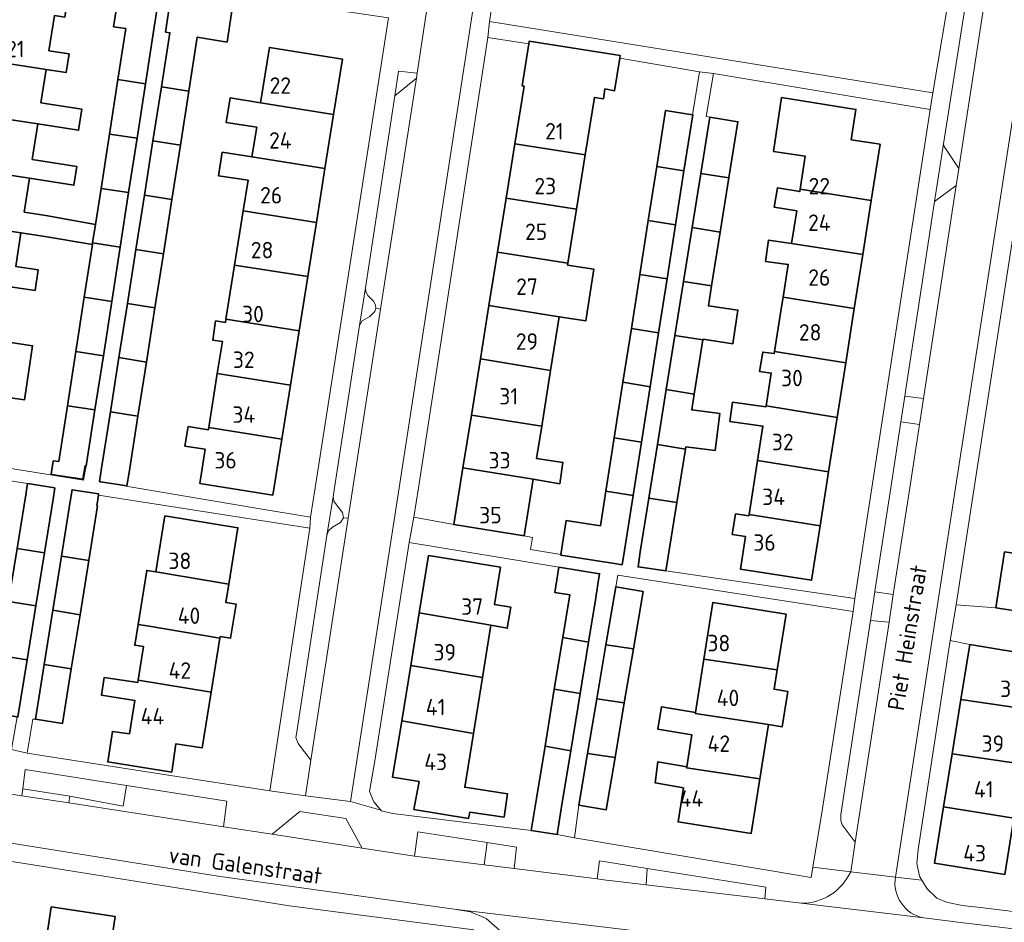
# Model space of a CAD drawing. Header units: metres. Extents: x 248443 to 248952, y 478751 to 479355.
# Tile 3 of 7: x 248540 to 248648, y 478952 to 479051. Entities that reach past the tile are written whole.
import ezdxf
from ezdxf.enums import TextEntityAlignment as Align

# ---------------------------------------------------------------- set-up
doc = ezdxf.new("R2010")
doc.units = ezdxf.units.M
for name, color, linetype, lineweight in [('B-XX-GR-GROENVOORZIENING-GV', 80, 'Continuous', 18), ('B-XX-IE-TERREINAFSCHEIDING_KUNSTMATIG_HEKWERK-G', 20, 'IE-TERREINAFSCHEIDING-KUNSTMATIG', 18), ('B-XX-OG-BEBOUWING-GV', 7, 'Continuous', 35), ('B-XX-OG-BEBOUWING-T18', 10, 'Continuous', 18), ('B-XX-OG-TERREIN_ERF-GV', 7, 'Continuous', 18), ('B-XX-OG-TOPOGRAFIE-T18', 10, 'Continuous', 18), ('B-XX-VH-VERHARDING_GESLOTEN-GV', 252, 'Continuous', 18), ('B-XX-VH-VERHARDING_OPEN-GV', 252, 'Continuous', 18)]:
    doc.layers.add(name, color=color, linetype=linetype, lineweight=lineweight)
doc.styles.add('NLCS-ISO-M-T18', font='NLCS-ISO.ttf', dxfattribs={"height": 1.8})
doc.linetypes.add('IE-TERREINAFSCHEIDING-KUNSTMATIG', pattern='A,4,[82,NLCS.SHX,S=0.75,R=90,X=0,Y=0],4,-2', length=10)

msp = doc.modelspace()

# ---------------------------------------------------------------- linework, layer by layer
at = {"layer": 'B-XX-GR-GROENVOORZIENING-GV'}
for points in [[(248591.911, 479051.011), (248640.422, 479043.189), (248642.5, 479055.567), (248593.866, 479063.339)], [(248581.544, 479042.878), (248583.9, 479044.822), (248583.978, 479045.344), (248581.944, 479045.589)], [(248640.622, 479031.333), (248642.978, 479033.067), (248643.278, 479034.933), (248641.667, 479037.344), (248641.611, 479037.622)], [(248579.467, 479019.644), (248579.4, 479020), (248579.189, 479020.411), (248578.589, 479021.033), (248578.344, 479021.433), (248578.312, 479021.856), (248577.678, 479017.733), (248577.967, 479018.267), (248578.789, 479018.744), (248579.344, 479019.267)], [(248637.349, 479010.012), (248636.956, 479007.422), (248636.922, 479007.202), (248638.956, 479006.91), (248639.394, 479009.759)], [(248575.9, 478996.711), (248575.811, 478997.289), (248575.267, 478997.989), (248574.844, 478998.533), (248574.789, 478999), (248574.789, 478999.011), (248574.1, 478994.778), (248574.289, 478995.3), (248574.711, 478995.7), (248575.6, 478996.2)], [(248635.63, 478985.274), (248636.096, 478988.307), (248634.078, 478988.604), (248633.603, 478985.486)], [(248545.95, 478966.262), (248551.791, 478965.169), (248552.15, 478967.426), (248541.067, 478969.167), (248540.795, 478967.042)], [(248545.95, 478966.262), (248545.837, 478965.514), (248562.779, 478962.907), (248563.133, 478965.7), (248552.15, 478967.426), (248551.791, 478965.169)], [(248591.331, 478958.738), (248591.626, 478961.19), (248584.067, 478962.367), (248583.689, 478959.689)], [(248609.156, 478958.348), (248609.045, 478956.557), (248622.043, 478955.004), (248622.144, 478956.311)]]:
    msp.add_lwpolyline(points, close=True, dxfattribs=at)
at = {"layer": 'B-XX-IE-TERREINAFSCHEIDING_KUNSTMATIG_HEKWERK-G'}
for points in [[(248553.172, 479000), (248549.319, 479000.65)], [(248566.558, 478997.741), (248553.172, 479000)]]:
    msp.add_lwpolyline(points, dxfattribs=at)
at = {"layer": 'B-XX-OG-BEBOUWING-GV'}
for points in [[(248543.672, 479047.801), (248544.266, 479051.655), (248545.393, 479051.481), (248545.975, 479055.262), (248539.775, 479056.217), (248539.237, 479052.723), (248536.292, 479053.177), (248535.338, 479046.984), (248543.357, 479045.752), (248545.554, 479045.414), (248545.869, 479047.462)], [(248552.083, 479050.234), (248551.219, 479044.652), (248554.236, 479044.191), (248555.123, 479049.916), (248555.924, 479055.084), (248551.559, 479055.757), (248550.739, 479050.442)], [(248558.982, 479043.387), (248559.909, 479049.305), (248563.175, 479048.749), (248563.936, 479053.925), (248557.189, 479054.933), (248556.432, 479049.849), (248556.906, 479049.775), (248555.981, 479043.869)], [(248604.375, 479042.546), (248604.527, 479043.633), (248605.586, 479043.437), (248606.156, 479046.999), (248606.201, 479047.277), (248596.248, 479048.871), (248596.201, 479048.576), (248595.464, 479043.973), (248595.691, 479043.937), (248594.679, 479037.626), (248602.373, 479036.405), (248603.383, 479042.705)], [(248574.835, 479040.841), (248575.804, 479046.897), (248567.807, 479048.176), (248566.839, 479042.125)], [(248542.441, 479039.802), (248546.909, 479039.114), (248547.266, 479041.432), (248542.798, 479042.12), (248543.357, 479045.752), (248535.338, 479046.984), (248534.422, 479041.034)], [(248551.219, 479044.652), (248550.296, 479038.695), (248553.313, 479038.231), (248554.236, 479044.191)], [(248555.054, 479037.957), (248558.055, 479037.472), (248558.982, 479043.387), (248555.981, 479043.869)], [(248573.887, 479034.914), (248574.835, 479040.841), (248566.839, 479042.125), (248563.493, 479042.64), (248563.08, 479039.955), (248566.41, 479039.442), (248565.892, 479036.206)], [(248631.499, 479038.076), (248632, 479041.389), (248623.867, 479042.711), (248623, 479036.8), (248626.467, 479036.262), (248625.902, 479032.67), (248633.687, 479031.435), (248634.653, 479037.581)], [(248541.839, 479035.894), (248542.441, 479039.802), (248534.422, 479041.034), (248533.506, 479035.085), (248541.524, 479033.852), (248546.402, 479033.101), (248546.717, 479035.143)], [(248610.209, 479035.161), (248613.184, 479034.688), (248614.143, 479040.804), (248614.111, 479040.809), (248611.167, 479041.27)], [(248615.032, 479034.395), (248618.1, 479033.908), (248619.082, 479040.044), (248616.014, 479040.534)], [(248553.313, 479038.231), (248550.296, 479038.695), (248549.375, 479032.747), (248552.392, 479032.283)], [(248557.124, 479031.532), (248558.055, 479037.472), (248555.054, 479037.957), (248554.123, 479032.011)], [(248572.942, 479029.004), (248573.887, 479034.914), (248565.892, 479036.206), (248562.64, 479036.707), (248562.245, 479034.137), (248565.482, 479033.638), (248564.945, 479030.282)], [(248601.421, 479030.473), (248602.373, 479036.405), (248594.679, 479037.626), (248593.727, 479031.695)], [(248540.954, 479030.148), (248541.524, 479033.852), (248533.506, 479035.085), (248532.59, 479029.135), (248540.608, 479027.902), (248542.994, 479027.535), (248548.425, 479026.61), (248548.454, 479026.798), (248548.765, 479028.809), (248543.34, 479029.781)], [(248613.184, 479034.688), (248610.209, 479035.161), (248609.279, 479029.225), (248612.254, 479028.752)], [(248618.1, 479033.908), (248615.032, 479034.395), (248614.083, 479028.462), (248617.151, 479027.975)], [(248549.375, 479032.747), (248548.765, 479028.809), (248548.454, 479026.798), (248551.47, 479026.334), (248552.392, 479032.283)], [(248633.687, 479031.435), (248625.902, 479032.67), (248625.86, 479032.401), (248623.433, 479032.823), (248623.066, 479030.709), (248625.527, 479030.281), (248624.969, 479026.734), (248632.754, 479025.498)], [(248553.191, 479026.066), (248556.194, 479025.591), (248557.124, 479031.532), (248554.123, 479032.011)], [(248601.421, 479030.473), (248593.727, 479031.695), (248592.779, 479025.78), (248600.473, 479024.562)], [(248564.945, 479030.282), (248563.997, 479024.357), (248571.996, 479023.092), (248572.942, 479029.004)], [(248532.59, 479029.135), (248531.674, 479023.185), (248539.692, 479021.952), (248542.146, 479021.574), (248542.494, 479023.833), (248540.04, 479024.211), (248540.608, 479027.902)], [(248612.254, 479028.752), (248609.279, 479029.225), (248608.353, 479023.315), (248611.328, 479022.844)], [(248617.151, 479027.975), (248614.083, 479028.462), (248613.138, 479022.557), (248616.206, 479022.072)], [(248624.042, 479020.832), (248631.827, 479019.6), (248632.754, 479025.498), (248624.969, 479026.734), (248622.428, 479027.071), (248622.12, 479024.755), (248624.606, 479024.426)], [(248548.425, 479026.61), (248547.533, 479020.849), (248550.549, 479020.385), (248551.47, 479026.334), (248548.454, 479026.798)], [(248552.265, 479020.158), (248555.267, 479019.678), (248556.194, 479025.591), (248553.191, 479026.066)], [(248592.779, 479025.78), (248591.84, 479019.931), (248599.532, 479018.694), (248602.433, 479018.25), (248603.301, 479023.925), (248600.441, 479024.362), (248600.473, 479024.562)], [(248571.046, 479017.154), (248571.996, 479023.092), (248563.997, 479024.357), (248563.05, 479018.433)], [(248607.429, 479017.424), (248610.404, 479016.946), (248611.328, 479022.844), (248608.353, 479023.315)], [(248615.272, 479016.236), (248618.531, 479015.76), (248619.095, 479019.426), (248615.858, 479019.899), (248616.206, 479022.072), (248613.138, 479022.557), (248612.194, 479016.658), (248615.261, 479016.165)], [(248550.549, 479020.385), (248547.533, 479020.849), (248546.611, 479014.898), (248549.627, 479014.435)], [(248630.892, 479013.652), (248631.827, 479019.6), (248624.042, 479020.832), (248623.983, 479020.454), (248623.696, 479018.633), (248623.11, 479014.903)], [(248554.339, 479013.75), (248555.267, 479019.678), (248552.265, 479020.158), (248551.336, 479014.23)], [(248591.84, 479019.931), (248590.905, 479014.098), (248598.592, 479012.834), (248599.532, 479018.694)], [(248570.098, 479011.229), (248571.046, 479017.154), (248563.05, 479018.433), (248562.995, 479018.088), (248561.905, 479018.245), (248561.604, 479016.152), (248562.661, 479016), (248562.102, 479012.508)], [(248607.429, 479017.424), (248606.506, 479011.534), (248609.479, 479011.045), (248610.404, 479016.946)], [(248529.841, 479011.284), (248537.859, 479010.053), (248540.985, 479009.597), (248541.886, 479015.538), (248538.776, 479016.002), (248530.756, 479017.224)], [(248615.261, 479016.165), (248612.194, 479016.658), (248611.249, 479010.754), (248614.314, 479010.25)], [(248545.692, 479008.963), (248548.709, 479008.505), (248549.627, 479014.435), (248546.611, 479014.898)], [(248553.41, 479007.822), (248554.339, 479013.75), (248551.336, 479014.23), (248550.408, 479008.302)], [(248598.592, 479012.834), (248590.905, 479014.098), (248589.92, 479007.955), (248597.613, 479006.732)], [(248630.892, 479013.652), (248623.11, 479014.903), (248623.073, 479014.67), (248621.813, 479014.848), (248621.467, 479012.7), (248622.738, 479012.537), (248622.175, 479008.958), (248629.953, 479007.68)], [(248562.102, 479012.508), (248561.155, 479006.583), (248569.151, 479005.303), (248570.098, 479011.229)], [(248605.555, 479005.47), (248608.531, 479004.997), (248609.479, 479011.045), (248606.506, 479011.534)], [(248614.314, 479010.25), (248611.249, 479010.754), (248610.284, 479004.718), (248613.351, 479004.231), (248613.392, 479004.489), (248616.588, 479004.068), (248617.12, 479008.109), (248614.036, 479008.515)], [(248544.746, 479002.854), (248544.148, 479002.939), (248543.909, 479001.463), (248547.392, 479000.931), (248547.64, 479002.406), (248547.761, 479002.387), (248548.709, 479008.505), (248545.692, 479008.963)], [(248621.235, 479002.977), (248629.019, 479001.74), (248629.953, 479007.68), (248622.175, 479008.958), (248622.161, 479008.866), (248618.515, 479009.368), (248618.221, 479007.231), (248621.826, 479006.735)], [(248552.443, 479001.651), (248553.41, 479007.822), (248550.408, 479008.302), (248549.439, 479002.121), (248549.211, 479000.667), (248549.319, 479000.65), (248552.213, 479000.213)], [(248589.92, 479007.955), (248588.995, 479002.189), (248596.683, 479000.935), (248599.58, 479000.433), (248599.936, 479002.761), (248597.047, 479003.202), (248597.613, 479006.732)], [(248569.151, 479005.303), (248561.155, 479006.583), (248561.115, 479006.335), (248558.894, 479006.687), (248558.556, 479004.56), (248560.775, 479004.208), (248560.177, 479000.471), (248568.173, 478999.192)], [(248605.555, 479005.47), (248604.641, 478999.638), (248607.615, 478999.153), (248608.531, 479004.997)], [(248610.284, 479004.718), (248609.348, 478998.871), (248612.413, 478998.371), (248613.351, 479004.231)], [(248588.995, 479002.189), (248587.998, 478995.975), (248595.69, 478994.741), (248596.683, 479000.935)], [(248629.019, 479001.74), (248621.235, 479002.977), (248620.309, 478997.083), (248628.088, 478995.815)], [(248541.132, 478999.229), (248540.175, 478993.333), (248543.192, 478992.873), (248544.145, 478998.741), (248544.3, 478999.984), (248541.325, 479000.445)], [(248548.023, 478992.019), (248548.984, 478998.005), (248548.902, 478998.018), (248549.086, 478999.197), (248549.105, 478999.321), (248546.199, 478999.777), (248546.002, 478998.484), (248545.044, 478992.516)], [(248605.563, 478991.698), (248606.415, 478991.565), (248606.67, 478993.122), (248607.615, 478999.153), (248604.641, 478999.638), (248604.046, 478995.842), (248600.304, 478996.43), (248599.716, 478992.683), (248599.706, 478992.617)], [(248612.413, 478998.371), (248609.348, 478998.871), (248608.406, 478992.979), (248608.167, 478991.333), (248611.196, 478990.894), (248611.472, 478992.488)], [(248555.369, 478990.795), (248563.353, 478989.465), (248564.354, 478995.613), (248556.365, 478996.913)], [(248620.281, 478996.907), (248618.832, 478997.139), (248618.464, 478994.895), (248619.928, 478994.658), (248619.369, 478991.104), (248627.155, 478989.88), (248628.088, 478995.815), (248620.309, 478997.083)], [(248540.175, 478993.333), (248539.234, 478987.539), (248542.251, 478987.075), (248543.192, 478992.873)], [(248547.071, 478986.095), (248548.023, 478992.019), (248545.044, 478992.516), (248544.093, 478986.592)], [(248584.208, 478986.305), (248592.057, 478984.953), (248593.835, 478984.621), (248594.23, 478986.948), (248592.426, 478987.229), (248593.085, 478991.292), (248585.223, 478992.566)], [(248648.271, 478992.977), (248647.319, 478986.867), (248655.44, 478985.602), (248656.399, 478991.757)], [(248563.353, 478989.465), (248555.369, 478990.795), (248554.374, 478990.95), (248553.425, 478985.033), (248554.405, 478984.873), (248562.389, 478983.542), (248562.417, 478983.714), (248563.552, 478983.529), (248564.161, 478987.27), (248563.026, 478987.454)], [(248603.523, 478987.934), (248603.769, 478989.439), (248603.956, 478990.583), (248599.493, 478991.317), (248599.033, 478988.545), (248600.68, 478988.297), (248599.913, 478983.599), (248602.736, 478983.113)], [(248607.649, 478982.372), (248608.709, 478988.655), (248605.71, 478989.16), (248604.639, 478982.809)], [(248538.275, 478981.626), (248541.291, 478981.162), (248542.251, 478987.075), (248539.234, 478987.539)], [(248615.359, 478981.252), (248623.39, 478980.086), (248624.355, 478986.167), (248616.34, 478987.437)], [(248543.141, 478980.668), (248546.12, 478980.171), (248547.071, 478986.095), (248544.093, 478986.592)], [(248591.133, 478979.25), (248592.057, 478984.953), (248584.208, 478986.305), (248583.274, 478980.539)], [(248553.441, 478978.951), (248561.425, 478977.62), (248562.389, 478983.542), (248554.405, 478984.873), (248553.425, 478985.033), (248553.059, 478982.755), (248554.039, 478982.623)], [(248599.913, 478983.599), (248598.992, 478977.96), (248601.819, 478977.497), (248602.736, 478983.113)], [(248606.652, 478976.463), (248607.649, 478982.372), (248604.639, 478982.809), (248603.645, 478976.917)], [(248643.508, 478976.838), (248651.233, 478975.689), (248651.224, 478975.634), (248654.856, 478975.011), (248655.167, 478977.389), (248651.602, 478977.963), (248652.19, 478981.58), (248652.167, 478981.584), (248644.482, 478982.832)], [(248538.275, 478981.626), (248537.267, 478975.418), (248540.209, 478974.94), (248540.279, 478974.929), (248541.291, 478981.162)], [(248542.182, 478974.693), (248545.163, 478974.214), (248546.12, 478980.171), (248543.141, 478980.668)], [(248623.39, 478980.086), (248615.359, 478981.252), (248614.435, 478975.422), (248614.414, 478975.292), (248622.439, 478974.08), (248623.94, 478973.842), (248623.942, 478973.855), (248624.554, 478977.714), (248623.052, 478977.952)], [(248590.137, 478973.108), (248591.133, 478979.25), (248583.274, 478980.539), (248582.295, 478974.499)], [(248553.396, 478978.675), (248549.715, 478979.232), (248549.415, 478977.304), (248553.08, 478976.733), (248552.485, 478973.074), (248550.611, 478973.333), (248550.111, 478970), (248557.111, 478968.889), (248557.577, 478971.988), (248560.433, 478971.524), (248561.425, 478977.62), (248553.441, 478978.951)], [(248597.973, 478971.719), (248600.795, 478971.218), (248601.819, 478977.497), (248598.992, 478977.96)], [(248605.642, 478970.478), (248606.652, 478976.463), (248603.645, 478976.917), (248602.633, 478970.918)], [(248650.265, 478969.735), (248651.224, 478975.634), (248651.233, 478975.689), (248643.508, 478976.838), (248642.539, 478970.878)], [(248621.5, 478968.16), (248622.439, 478974.08), (248614.414, 478975.292), (248614.435, 478975.422), (248610.733, 478976.044), (248610.311, 478973.6), (248614.043, 478972.953), (248613.493, 478969.478), (248613.47, 478969.334)], [(248584.215, 478967.865), (248583.6, 478964.811), (248589.6, 478963.811), (248589.744, 478964.511), (248593.5, 478963.967), (248593.867, 478966.5), (248589.184, 478967.227), (248590.137, 478973.108), (248582.295, 478974.499), (248581.296, 478968.338)], [(248597.04, 478966.004), (248596.47, 478962.512), (248599.298, 478962.05), (248599.868, 478965.542), (248600.795, 478971.218), (248597.973, 478971.719)], [(248601.679, 478965.265), (248604.677, 478964.758), (248605.642, 478970.478), (248602.633, 478970.918)], [(248613.126, 478967.165), (248612.535, 478963.439), (248620.55, 478962.169), (248621.5, 478968.16), (248613.47, 478969.334), (248613.493, 478969.478), (248610.333, 478970.011), (248610.044, 478967.7)], [(248649.309, 478963.857), (248650.265, 478969.735), (248642.539, 478970.878), (248641.599, 478965.088)], [(248649.309, 478963.857), (248641.599, 478965.088), (248640.598, 478958.931), (248648.305, 478957.678)], [(248542.75, 478944.416), (248542.295, 478941.41), (248545.642, 478940.912), (248549.031, 478940.408), (248550.919, 478953.096), (248543.928, 478954.136), (248542.565, 478944.971), (248542.827, 478944.932)]]:
    msp.add_lwpolyline(points, close=True, dxfattribs=at)
at = {"layer": 'B-XX-OG-TERREIN_ERF-GV'}
for points in [[(248544.266, 479051.655), (248543.672, 479047.801), (248545.869, 479047.462), (248545.554, 479045.414), (248543.357, 479045.752), (248542.798, 479042.12), (248547.266, 479041.432), (248546.909, 479039.114), (248542.441, 479039.802), (248541.839, 479035.894), (248546.717, 479035.143), (248546.402, 479033.101), (248541.524, 479033.852), (248540.954, 479030.148), (248543.34, 479029.781), (248548.765, 479028.809), (248549.375, 479032.747), (248550.296, 479038.695), (248551.219, 479044.652), (248552.083, 479050.234), (248550.739, 479050.442), (248551.559, 479055.757)], [(248555.924, 479055.084), (248555.123, 479049.916), (248555.963, 479055.09)], [(248651.1, 479039.911), (248644.96, 479000), (248642.989, 478987.189), (248647.319, 478986.867), (248648.271, 478992.977)], [(248524.067, 479004.567), (248547.467, 479000.811), (248547.761, 479002.387), (248547.64, 479002.406), (248547.392, 479000.931), (248543.909, 479001.463), (248544.148, 479002.939), (248544.746, 479002.854), (248545.692, 479008.963), (248546.611, 479014.898), (248547.533, 479020.849), (248548.425, 479026.61), (248542.994, 479027.535), (248540.608, 479027.902), (248540.04, 479024.211), (248542.494, 479023.833), (248542.146, 479021.574), (248539.692, 479021.952)], [(248538.776, 479016.002), (248541.886, 479015.538), (248540.985, 479009.597), (248537.859, 479010.053)], [(248648.305, 478957.678), (248640.598, 478958.931), (248641.599, 478965.088), (248642.539, 478970.878), (248643.508, 478976.838), (248644.482, 478982.832), (248642.333, 478983.289), (248638.811, 478960.433), (248638.667, 478958.889), (248638.956, 478957.5), (248639.222, 478957.053), (248639.789, 478956.1), (248640.867, 478955.1), (248641.911, 478954.644), (248643.633, 478954.3), (248645.3, 478954.111), (248657.989, 478952.589)], [(248590.169, 478951.633), (248570, 478954.244), (248540.978, 478958.878), (248538.367, 478959.289), (248519.767, 478962.289), (248518.711, 478962.467), (248516.3, 478962.844), (248504.789, 478964.711), (248489, 478967.089), (248484.3, 478967.944), (248476.867, 478969.367), (248474.511, 478969.978), (248470.256, 478971.078), (248469.911, 478971.167), (248453.433, 478975.144), (248453.211, 478975.078), (248450.202, 478975.694), (248450.103, 478975.375), (248442.974, 478945.671)], [(248542.565, 478944.971), (248543.928, 478954.136), (248550.919, 478953.096), (248549.031, 478940.408)]]:
    msp.add_lwpolyline(points, dxfattribs=at)
for points in [[(248554.339, 479013.75), (248553.41, 479007.822), (248552.443, 479001.651), (248552.213, 479000.213), (248549.319, 479000.65), (248553.172, 479000), (248566.558, 478997.741), (248572.3, 478996.781), (248572.804, 479000), (248580.844, 479051.4), (248563.936, 479053.925), (248563.175, 479048.749), (248559.909, 479049.305), (248558.982, 479043.387), (248558.055, 479037.472), (248557.124, 479031.532), (248556.194, 479025.591), (248555.267, 479019.678)], [(248591.84, 479019.931), (248592.779, 479025.78), (248593.727, 479031.695), (248594.679, 479037.626), (248595.691, 479043.937), (248595.464, 479043.973), (248596.201, 479048.576), (248591.711, 479049.267), (248584.11, 479000), (248583.611, 478996.767), (248587.998, 478995.975), (248588.995, 479002.189), (248589.92, 479007.955), (248590.905, 479014.098)], [(248566.839, 479042.125), (248567.807, 479048.176), (248575.804, 479046.897), (248574.835, 479040.841), (248573.887, 479034.914), (248572.942, 479029.004), (248571.996, 479023.092), (248571.046, 479017.154), (248570.098, 479011.229), (248569.151, 479005.303), (248568.173, 478999.192), (248560.177, 479000.471), (248560.775, 479004.208), (248558.556, 479004.56), (248558.894, 479006.687), (248561.115, 479006.335), (248561.155, 479006.583), (248562.102, 479012.508), (248562.661, 479016), (248561.604, 479016.152), (248561.905, 479018.245), (248562.995, 479018.088), (248563.05, 479018.433), (248563.997, 479024.357), (248564.945, 479030.282), (248565.482, 479033.638), (248562.245, 479034.137), (248562.64, 479036.707), (248565.892, 479036.206), (248566.41, 479039.442), (248563.08, 479039.955), (248563.493, 479042.64)], [(248600.304, 478996.43), (248604.046, 478995.842), (248604.641, 478999.638), (248605.555, 479005.47), (248606.506, 479011.534), (248607.429, 479017.424), (248608.353, 479023.315), (248609.279, 479029.225), (248610.209, 479035.161), (248611.167, 479041.27), (248614.111, 479040.809), (248614.9, 479045.511), (248606.156, 479046.999), (248605.586, 479043.437), (248604.527, 479043.633), (248604.375, 479042.546), (248603.383, 479042.705), (248602.373, 479036.405), (248601.421, 479030.473), (248600.473, 479024.562), (248600.441, 479024.362), (248603.301, 479023.925), (248602.433, 479018.25), (248599.532, 479018.694), (248598.592, 479012.834), (248597.613, 479006.732), (248597.047, 479003.202), (248599.936, 479002.761), (248599.58, 479000.433), (248596.683, 479000.935), (248595.69, 478994.741), (248596.6, 478994.567), (248596.389, 478993.244), (248599.716, 478992.683)], [(248612.413, 478998.371), (248611.472, 478992.488), (248611.196, 478990.894), (248631.9, 478987.889), (248633.764, 479000), (248640.133, 479041.389), (248616.4, 479045.333), (248615.615, 479040.598), (248616.014, 479040.534), (248619.082, 479040.044), (248618.1, 479033.908), (248617.151, 479027.975), (248616.206, 479022.072), (248615.858, 479019.899), (248619.095, 479019.426), (248618.531, 479015.76), (248615.272, 479016.236), (248615.261, 479016.165), (248614.314, 479010.25), (248614.036, 479008.515), (248617.12, 479008.109), (248616.588, 479004.068), (248613.392, 479004.489), (248613.351, 479004.231)], [(248626.467, 479036.262), (248623, 479036.8), (248623.867, 479042.711), (248632, 479041.389), (248631.499, 479038.076), (248634.653, 479037.581), (248633.687, 479031.435), (248632.754, 479025.498), (248631.827, 479019.6), (248630.892, 479013.652), (248629.953, 479007.68), (248629.019, 479001.74), (248628.088, 478995.815), (248627.155, 478989.88), (248619.369, 478991.104), (248619.928, 478994.658), (248618.464, 478994.895), (248618.832, 478997.139), (248620.281, 478996.907), (248620.309, 478997.083), (248621.235, 479002.977), (248621.826, 479006.735), (248618.221, 479007.231), (248618.515, 479009.368), (248622.161, 479008.866), (248622.175, 479008.958), (248622.738, 479012.537), (248621.467, 479012.7), (248621.813, 479014.848), (248623.073, 479014.67), (248623.11, 479014.903), (248623.696, 479018.633), (248623.983, 479020.454), (248624.042, 479020.832), (248624.606, 479024.426), (248622.12, 479024.755), (248622.428, 479027.071), (248624.969, 479026.734), (248625.527, 479030.281), (248623.066, 479030.709), (248623.433, 479032.823), (248625.86, 479032.401), (248625.902, 479032.67)], [(248541.325, 479000.445), (248523.833, 479003.144), (248523.37, 479000), (248519.967, 478976.9), (248519.567, 478974.044), (248519.644, 478974.144), (248539.589, 478971.367), (248540.209, 478974.94), (248537.267, 478975.418), (248538.275, 478981.626), (248539.234, 478987.539), (248540.175, 478993.333), (248541.132, 478999.229)], [(248541.3, 478970.967), (248542.9, 478970.711), (248556.989, 478968.5), (248567.838, 478966.834), (248572.233, 478995.567), (248549.086, 478999.197), (248548.902, 478998.018), (248548.984, 478998.005), (248548.023, 478992.019), (248547.071, 478986.095), (248546.12, 478980.171), (248545.163, 478974.214), (248542.182, 478974.693), (248541.911, 478974.667)], [(248553.08, 478976.733), (248549.415, 478977.304), (248549.715, 478979.232), (248553.396, 478978.675), (248553.441, 478978.951), (248554.039, 478982.623), (248553.059, 478982.755), (248553.425, 478985.033), (248554.374, 478990.95), (248555.369, 478990.795), (248556.365, 478996.913), (248564.354, 478995.613), (248563.353, 478989.465), (248563.026, 478987.454), (248564.161, 478987.27), (248563.552, 478983.529), (248562.417, 478983.714), (248562.389, 478983.542), (248561.425, 478977.62), (248560.433, 478971.524), (248557.577, 478971.988), (248557.111, 478968.889), (248550.111, 478970), (248550.611, 478973.333), (248552.485, 478973.074)], [(248600.68, 478988.297), (248599.033, 478988.545), (248599.493, 478991.317), (248583.111, 478994.011), (248579.344, 478970.1), (248578.744, 478966.767), (248579.233, 478965.644), (248580.01, 478964.712), (248580.067, 478964.644), (248581.289, 478964.344), (248596.47, 478962.512), (248597.04, 478966.004), (248597.973, 478971.719), (248598.992, 478977.96), (248599.913, 478983.599)], [(248592.426, 478987.229), (248594.23, 478986.948), (248593.835, 478984.621), (248592.057, 478984.953), (248591.133, 478979.25), (248590.137, 478973.108), (248589.184, 478967.227), (248593.867, 478966.5), (248593.5, 478963.967), (248589.744, 478964.511), (248589.6, 478963.811), (248583.6, 478964.811), (248584.215, 478967.865), (248581.296, 478968.338), (248582.295, 478974.499), (248583.274, 478980.539), (248584.208, 478986.305), (248585.223, 478992.566), (248593.085, 478991.292)], [(248605.71, 478989.16), (248608.709, 478988.655), (248607.649, 478982.372), (248606.652, 478976.463), (248605.642, 478970.478), (248604.677, 478964.758), (248601.679, 478965.265), (248601.206, 478961.688), (248627.111, 478957.344), (248627.298, 478958.486), (248628.344, 478964.889), (248631.711, 478986.467), (248605.927, 478990.445)], [(248615.359, 478981.252), (248616.34, 478987.437), (248624.355, 478986.167), (248623.39, 478980.086), (248623.052, 478977.952), (248624.554, 478977.714), (248623.942, 478973.855), (248623.94, 478973.842), (248622.439, 478974.08), (248621.5, 478968.16), (248620.55, 478962.169), (248612.535, 478963.439), (248613.126, 478967.165), (248610.044, 478967.7), (248610.333, 478970.011), (248613.493, 478969.478), (248614.043, 478972.953), (248610.311, 478973.6), (248610.733, 478976.044), (248614.435, 478975.422)]]:
    msp.add_lwpolyline(points, close=True, dxfattribs=at)
at = {"layer": 'B-XX-VH-VERHARDING_GESLOTEN-GV'}
msp.add_lwpolyline([(248609.7, 478951.311), (248588.011, 478953.9), (248589.8, 478953.6), (248591.544, 478952.867), (248593.333, 478951.311)], dxfattribs=at)
at = {"layer": 'B-XX-VH-VERHARDING_OPEN-GV'}
for points in [[(248604.333, 479144.489), (248599.422, 479145.267), (248599.4, 479144.967), (248598.944, 479142.344), (248597.789, 479135.111), (248597.711, 479134.611), (248594.26, 479112.182), (248591.054, 479091.342), (248585.564, 479055.661), (248585.062, 479052.397), (248584.999, 479051.989), (248584.944, 479051.633), (248583.978, 479045.344), (248583.9, 479044.822), (248579.982, 479019.54), (248576.954, 479000), (248576.438, 478996.668), (248572.333, 478970.178), (248571.744, 478966.299), (248576.689, 478965.667), (248581.999, 479000), (248589.711, 479049.867), (248600.633, 479120.733), (248604.289, 479144.111)], [(248638.956, 479006.91), (248637.894, 479000), (248636.096, 478988.307), (248635.63, 478985.274), (248631.933, 478961.233), (248631.433, 478957.989), (248636.333, 478957.4), (248642.921, 479000), (248648.967, 479039.1), (248660.933, 479116.289), (248663.789, 479134.367), (248663.778, 479134.367), (248658.533, 479135.189), (248658.3, 479133.3), (248658.222, 479132.844), (248650.943, 479085.102), (248650.522, 479082.338), (248646.874, 479058.416), (248646.733, 479057.489), (248646.578, 479056.422), (248646.341, 479054.876), (248643.278, 479034.933), (248642.978, 479033.067), (248639.394, 479009.759)], [(248646.341, 479054.876), (248644.03, 479053.124), (248641.611, 479037.622), (248641.667, 479037.344), (248643.278, 479034.933)], [(248606.156, 479046.999), (248614.9, 479045.511), (248616.4, 479045.333), (248640.133, 479041.389), (248640.422, 479043.189), (248591.911, 479051.011), (248591.711, 479049.267), (248596.201, 479048.576), (248596.248, 479048.871), (248606.201, 479047.277)], [(248603.769, 478989.439), (248603.523, 478987.934), (248602.736, 478983.113), (248601.819, 478977.497), (248600.795, 478971.218), (248599.868, 478965.542), (248599.298, 478962.05), (248601.206, 478961.688), (248601.679, 478965.265), (248602.633, 478970.918), (248603.645, 478976.917), (248604.639, 478982.809), (248605.71, 478989.16), (248605.927, 478990.445), (248631.711, 478986.467), (248631.9, 478987.889), (248611.196, 478990.894), (248608.167, 478991.333), (248608.406, 478992.979), (248609.348, 478998.871), (248610.284, 479004.718), (248611.249, 479010.754), (248612.194, 479016.658), (248613.138, 479022.557), (248614.083, 479028.462), (248615.032, 479034.395), (248616.014, 479040.534), (248615.615, 479040.598), (248616.4, 479045.333), (248614.9, 479045.511), (248614.111, 479040.809), (248614.143, 479040.804), (248613.184, 479034.688), (248612.254, 479028.752), (248611.328, 479022.844), (248610.404, 479016.946), (248609.479, 479011.045), (248608.531, 479004.997), (248607.615, 478999.153), (248606.67, 478993.122), (248606.415, 478991.565), (248605.563, 478991.698), (248599.706, 478992.617), (248599.716, 478992.683), (248596.389, 478993.244), (248596.6, 478994.567), (248595.69, 478994.741), (248587.998, 478995.975), (248583.611, 478996.767), (248583.111, 478994.011), (248599.493, 478991.317), (248603.956, 478990.583)], [(248579.467, 479019.644), (248579.982, 479019.54), (248583.9, 479044.822), (248581.544, 479042.878), (248578.312, 479021.856), (248578.344, 479021.433), (248578.589, 479021.033), (248579.189, 479020.411), (248579.4, 479020)], [(248642.978, 479033.067), (248640.622, 479031.333), (248639.356, 479023.144), (248637.467, 479010.789), (248637.349, 479010.012), (248639.394, 479009.759)], [(248575.9, 478996.711), (248576.438, 478996.668), (248576.954, 479000), (248579.982, 479019.54), (248579.467, 479019.644), (248579.344, 479019.267), (248578.789, 479018.744), (248577.967, 479018.267), (248577.678, 479017.733), (248574.943, 479000), (248574.789, 478999), (248574.844, 478998.533), (248575.267, 478997.989), (248575.811, 478997.289)], [(248634.078, 478988.604), (248636.096, 478988.307), (248637.894, 479000), (248638.956, 479006.91), (248636.922, 479007.202), (248635.821, 479000), (248634.089, 478988.678)], [(248576.438, 478996.668), (248575.9, 478996.711), (248575.6, 478996.2), (248574.711, 478995.7), (248574.289, 478995.3), (248574.1, 478994.778), (248570.811, 478973.3), (248570.711, 478972.667), (248570.944, 478972.011), (248572.333, 478970.178)], [(248635.63, 478985.274), (248633.603, 478985.486), (248630.367, 478964.244), (248630.356, 478963.589), (248630.489, 478963.111), (248631.933, 478961.233)], [(248540.795, 478967.042), (248540.701, 478966.304), (248545.837, 478965.514), (248545.95, 478966.262)], [(248577.946, 478960.573), (248576.182, 478963.823), (248571.121, 478964.577), (248568.112, 478962.086)], [(248591.626, 478961.19), (248591.331, 478958.738), (248594.589, 478958.333), (248594.844, 478960.689)], [(248603.7, 478957.2), (248604.411, 478957.111), (248609.045, 478956.557), (248609.156, 478958.348), (248603.933, 478959.167)]]:
    msp.add_lwpolyline(points, close=True, dxfattribs=at)
for points in [[(248600.633, 479120.733), (248589.711, 479049.867), (248581.999, 479000), (248576.689, 478965.667), (248580.01, 478964.712), (248579.233, 478965.644), (248578.744, 478966.767), (248579.344, 478970.1), (248583.111, 478994.011), (248583.611, 478996.767), (248584.11, 479000), (248591.711, 479049.267), (248591.911, 479051.011), (248593.866, 479063.339)], [(248555.963, 479055.09), (248555.123, 479049.916), (248554.236, 479044.191), (248553.313, 479038.231), (248552.392, 479032.283), (248551.47, 479026.334), (248550.549, 479020.385), (248549.627, 479014.435), (248548.709, 479008.505), (248547.761, 479002.387), (248547.467, 479000.811), (248524.067, 479004.567)], [(248642.5, 479055.567), (248640.422, 479043.189), (248640.133, 479041.389), (248633.764, 479000), (248631.9, 478987.889), (248631.711, 478986.467), (248628.344, 478964.889), (248627.298, 478958.486), (248631.433, 478957.989), (248631.933, 478961.233), (248630.489, 478963.111), (248630.356, 478963.589), (248630.367, 478964.244), (248633.603, 478985.486), (248634.078, 478988.604), (248634.089, 478988.678), (248635.821, 479000), (248636.922, 479007.202), (248636.956, 479007.422), (248637.349, 479010.012), (248637.467, 479010.789), (248639.356, 479023.144), (248640.622, 479031.333), (248641.611, 479037.622), (248644.03, 479053.124)], [(248539.589, 478971.367), (248541.3, 478970.967), (248541.911, 478974.667), (248542.182, 478974.693), (248543.141, 478980.668), (248544.093, 478986.592), (248545.044, 478992.516), (248546.002, 478998.484), (248546.199, 478999.777), (248549.105, 478999.321), (248549.086, 478999.197), (248572.233, 478995.567), (248572.3, 478996.781), (248566.558, 478997.741), (248553.172, 479000), (248549.319, 479000.65), (248549.211, 479000.667), (248549.439, 479002.121), (248550.408, 479008.302), (248551.336, 479014.23), (248552.265, 479020.158), (248553.191, 479026.066), (248554.123, 479032.011), (248555.054, 479037.957), (248555.981, 479043.869), (248556.906, 479049.775), (248556.432, 479049.849), (248557.189, 479054.933)], [(248580.844, 479051.4), (248572.804, 479000), (248572.3, 478996.781), (248572.233, 478995.567), (248567.838, 478966.834), (248571.744, 478966.299), (248572.333, 478970.178), (248570.944, 478972.011), (248570.711, 478972.667), (248570.811, 478973.3), (248574.1, 478994.778), (248574.789, 478999.011), (248574.789, 478999), (248574.943, 479000), (248577.678, 479017.733), (248578.312, 479021.856), (248581.544, 479042.878), (248581.944, 479045.589), (248583.978, 479045.344), (248584.944, 479051.633)], [(248648.967, 479039.1), (248642.921, 479000), (248636.333, 478957.4), (248639.222, 478957.053), (248638.956, 478957.5), (248638.667, 478958.889), (248638.811, 478960.433), (248642.333, 478983.289), (248642.989, 478987.189), (248644.96, 479000), (248651.1, 479039.911)], [(248523.833, 479003.144), (248541.325, 479000.445), (248544.3, 478999.984), (248544.145, 478998.741), (248543.192, 478992.873), (248542.251, 478987.075), (248541.291, 478981.162), (248540.279, 478974.929)], [(248655.44, 478985.602), (248647.319, 478986.867), (248642.989, 478987.189), (248642.333, 478983.289), (248644.482, 478982.832), (248652.167, 478981.584)], [(248631.433, 478957.989), (248627.298, 478958.486), (248627.111, 478957.344), (248601.206, 478961.688), (248599.298, 478962.05), (248596.47, 478962.512), (248581.289, 478964.344), (248580.067, 478964.644), (248580.01, 478964.712), (248576.689, 478965.667), (248571.744, 478966.299), (248567.838, 478966.834), (248556.989, 478968.5), (248542.9, 478970.711), (248541.3, 478970.967), (248539.589, 478971.367), (248519.644, 478974.144), (248519.567, 478974.044), (248517.533, 478974.811), (248517.496, 478973.061)], [(248534.1, 478967.32), (248540.701, 478966.304), (248540.795, 478967.042), (248541.067, 478969.167), (248552.15, 478967.426), (248563.133, 478965.7), (248562.779, 478962.907), (248568.112, 478962.086), (248571.121, 478964.577), (248576.182, 478963.823), (248577.946, 478960.573), (248583.689, 478959.689), (248584.067, 478962.367), (248591.626, 478961.19), (248594.844, 478960.689), (248594.589, 478958.333), (248603.7, 478957.2), (248603.933, 478959.167), (248609.156, 478958.348), (248622.144, 478956.311), (248622.043, 478955.004), (248626.013, 478954.53)], [(248643.467, 478952.444), (248639.441, 478952.925), (248626.013, 478954.53), (248622.043, 478955.004), (248609.045, 478956.557), (248604.411, 478957.111), (248603.7, 478957.2), (248594.589, 478958.333), (248591.331, 478958.738), (248583.689, 478959.689), (248577.946, 478960.573), (248568.112, 478962.086), (248562.779, 478962.907), (248545.837, 478965.514), (248540.701, 478966.304), (248534.1, 478967.32)], [(248515.933, 478964.867), (248562.211, 478957.511), (248588.011, 478953.9), (248609.7, 478951.311)], [(248593.333, 478951.311), (248591.544, 478952.867), (248589.8, 478953.6), (248588.011, 478953.9), (248562.211, 478957.511), (248515.933, 478964.867)], [(248538.367, 478959.289), (248540.978, 478958.878), (248570, 478954.244), (248590.169, 478951.633)], [(248636.333, 478957.4), (248631.433, 478957.989)], [(248639.441, 478952.925), (248643.467, 478952.444), (248667.667, 478949.533), (248678.2, 478948.267), (248683.111, 478947.589), (248687.8, 478947.311), (248693, 478947.489), (248698.8, 478947.889), (248700.356, 478948.044), (248702.367, 478948.789), (248703.6, 478949.682), (248703.589, 478950.144), (248688.867, 478949.344), (248686.833, 478949.444), (248659.431, 478952.5), (248657.989, 478952.589), (248645.3, 478954.111), (248643.633, 478954.3), (248641.911, 478954.644), (248640.867, 478955.1), (248639.789, 478956.1), (248639.222, 478957.053), (248636.333, 478957.4)], [(248626.013, 478954.53), (248639.441, 478952.925)]]:
    msp.add_lwpolyline(points, dxfattribs=at)
for points in [[(248631.433, 478957.989, -0.2966974), (248626.013, 478954.53)], [(248626.013, 478954.53, 0.2966974), (248631.433, 478957.989)], [(248636.333, 478957.4, 0.4043678), (248639.441, 478952.925)], [(248639.441, 478952.925, -0.4043678), (248636.333, 478957.4)]]:
    msp.add_lwpolyline(points, format="xyb", dxfattribs=at)

# ---------------------------------------------------------------- texts
at = {"layer": 'B-XX-OG-BEBOUWING-T18', "style": 'NLCS-ISO-M-T18'}
for s, p in [('21', (248540, 479048)), ('22', (248569, 479044)), ('21', (248599, 479039)), ('24', (248569, 479038)), ('23', (248598, 479033)), ('22', (248628, 479033)), ('26', (248568, 479032)), ('24', (248628, 479029)), ('25', (248597, 479028)), ('28', (248567, 479026)), ('26', (248628, 479023)), ('27', (248596, 479022)), ('30', (248566, 479019)), ('28', (248627, 479017)), ('29', (248596, 479016)), ('32', (248565, 479014)), ('30', (248625, 479012)), ('31', (248594, 479010)), ('34', (248565, 479008)), ('32', (248624, 479005)), ('36', (248563, 479003)), ('33', (248593, 479003)), ('34', (248623, 478999)), ('35', (248592, 478997)), ('36', (248622, 478994)), ('38', (248558, 478992)), ('37', (248590, 478987)), ('40', (248559, 478986)), ('38', (248617, 478983)), ('39', (248587, 478982)), ('42', (248558, 478980)), ('37', (248649, 478978)), ('40', (248618, 478977)), ('41', (248586, 478976)), ('44', (248555, 478975)), ('42', (248617, 478972)), ('39', (248647, 478972)), ('43', (248586, 478970)), ('41', (248646, 478967)), ('44', (248614, 478966)), ('43', (248645, 478960))]:
    msp.add_text(s, height=1.8, dxfattribs=at).set_placement(p, align=Align.MIDDLE_CENTER)
at = {"layer": 'B-XX-OG-TOPOGRAFIE-T18', "style": 'NLCS-ISO-M-T18'}
for s, rotation, p in [('Piet Heinstraat', 80.8, (248637.631, 478983.591)), ('van Galenstraat', 352, (248565.179, 478958.684))]:
    msp.add_text(s, height=1.8, rotation=rotation, dxfattribs=at).set_placement(p, align=Align.MIDDLE_CENTER)

doc.saveas('drawing.dxf')
